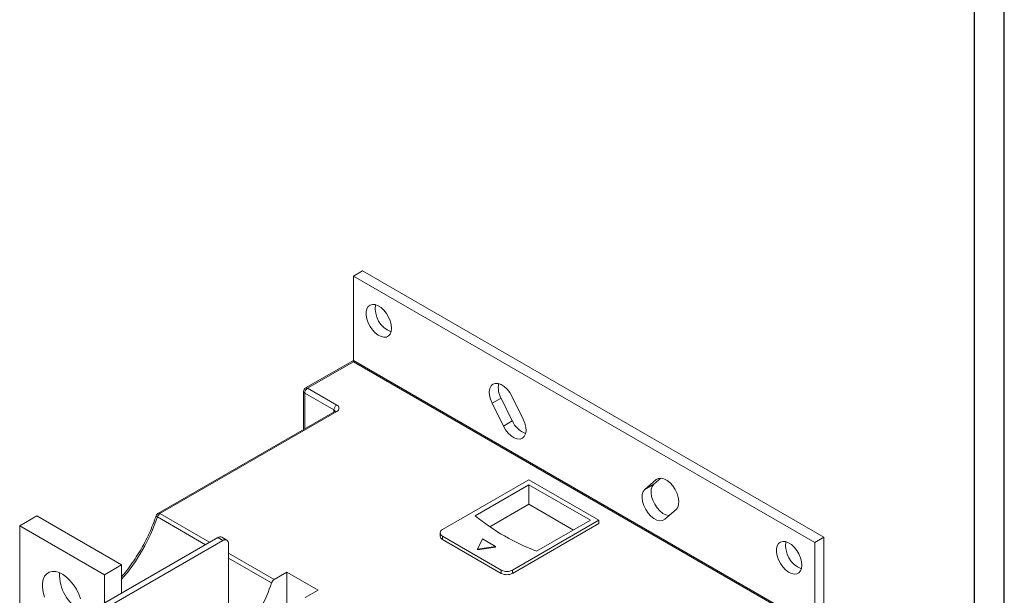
# Model space of a CAD drawing. Header units: millimetres. Extents: x 0 to 1189, y 0 to 841.
# Tile 5 of 7: x 943 to 1189, y 277 to 420. Entities that reach past the tile are written whole.
import ezdxf

# ---------------------------------------------------------------- set-up
doc = ezdxf.new("R2010")
doc.units = ezdxf.units.MM
doc.layers.add('FORMATO', color=7, linetype='Continuous')

msp = doc.modelspace()

# ---------------------------------------------------------------- linework, layer by layer
at = {"color": 7, "linetype": 'Continuous', "lineweight": 15}
for p, q in [((1028.61, 357.75), (1026.36, 356.46)), ((1028.61, 357.75), (1143.87, 291.22)), ((1026.36, 356.46), (1141.62, 289.92)), ((1026.36, 356.46), (1026.36, 335.4)), ((1026.36, 335.4), (1014.41, 328.5)), ((1026.36, 335.06), (1014.91, 328.45)), ((1141.21, 269.1), (1026.36, 335.4)), ((1026.36, 335.4), (1026.36, 335.06)), ((1140.21, 269.34), (1026.36, 335.06)), ((1013.91, 327.63), (1013.91, 318.17)), ((1021.48, 323.02), (1014.2, 327.23)), ((1014.2, 327.23), (1014.2, 318.34)), ((1014.91, 328.45), (1022.19, 324.25)), ((1063.25, 325.99), (1061, 324.69)), ((1063.25, 325.99), (1066.07, 320.27)), ((1068.8, 320.7), (1065.97, 326.42)), ((1021.69, 322.66), (977.52, 297.17)), ((1022.19, 322.61), (978.02, 297.12)), ((1021.48, 322.54), (1021.48, 323.02)), ((1061, 324.69), (1063.83, 318.98)), ((1066.07, 320.27), (1063.83, 318.98)), ((1070.2, 305.57), (1048.64, 293.12)), ((1087.7, 295.47), (1070.2, 305.57)), ((1102.01, 305.61), (1099.18, 303.16)), ((1103.19, 305.98), (1101.43, 304.45)), ((1102.51, 305.9), (1102.01, 305.61)), ((1070.2, 304.35), (1056.77, 296.59)), ((1085.58, 295.47), (1070.2, 304.35)), ((1070.2, 299.45), (1070.2, 304.35)), ((1101.43, 304.45), (1099.18, 303.16)), ((1070.2, 299.45), (1060.44, 293.81)), ((1081.34, 293.02), (1070.2, 299.45)), ((1104.15, 295.7), (1106.98, 298.15)), ((947.22, 296.56), (942.98, 294.11)), ((968.43, 284.32), (947.22, 296.56)), ((989.37, 289.36), (977.39, 296.28)), ((978.02, 297.12), (990.41, 289.97)), ((1066.14, 283.02), (1087.7, 295.47)), ((1072.15, 287.71), (1085.58, 295.47)), ((1087.7, 295.47), (1087.7, 294.65)), ((942.98, 294.11), (942.98, 264.16)), ((942.98, 294.11), (964.19, 281.87)), ((1066.14, 282.2), (1087.7, 294.65)), ((992.45, 291.14), (962.05, 273.59)), ((963.32, 272.86), (993.73, 290.41)), ((993.73, 290.41), (992.45, 291.14)), ((994.73, 290.51), (993.45, 291.24)), ((1048.05, 292.3), (1048.05, 291.49)), ((1048.64, 291.49), (1063.31, 283.02)), ((1048.64, 291.49), (1048.64, 290.67)), ((1048.64, 290.67), (1063.31, 282.2)), ((1058.58, 290.81), (1057.39, 288.23)), ((1061.85, 288.92), (1058.58, 290.81)), ((1143.87, 291.22), (1141.62, 289.92)), ((1143.87, 291.22), (1143.87, 259.21)), ((995.14, 289.59), (995.14, 268.9)), ((1057.39, 288.23), (1061.85, 288.92)), ((1057.39, 288.07), (1061.85, 288.76)), ((1057.39, 288.23), (1057.39, 288.07)), ((1061.85, 288.92), (1061.85, 288.76)), ((1141.62, 289.92), (1141.62, 268.53)), ((995.14, 287.24), (1006.56, 280.65)), ((1005.92, 279.81), (995.14, 286.03)), ((964.19, 281.87), (968.43, 284.32)), ((968.43, 284.32), (968.43, 277.28)), ((1063.31, 282.2), (1063.31, 283.02)), ((1066.14, 283.02), (1066.14, 282.2)), ((964.19, 281.87), (964.19, 274.83)), ((1009.76, 282.5), (1006.56, 280.65)), ((1017.54, 278.01), (1009.76, 282.5)), ((1009.76, 273.52), (1009.76, 282.5)), ((1014.33, 276.16), (1017.54, 278.01))]:
    msp.add_line(p, q, dxfattribs=at)
at = {"color": 7, "linetype": 'Continuous', "lineweight": 15, "flags": 128}
for points in [[(1035.91, 343.43), (1035.82, 344.33), (1035.57, 345.28), (1035.16, 346.23), (1034.63, 347.12), (1033.99, 347.92), (1033.28, 348.57), (1032.54, 349.05), (1031.81, 349.32), (1031.13, 349.37), (1030.54, 349.2), (1030.07, 348.83), (1029.74, 348.25), (1029.57, 347.52), (1029.57, 346.67), (1029.74, 345.74), (1030.07, 344.79), (1030.54, 343.86), (1031.13, 343.01), (1031.81, 342.28), (1032.54, 341.71), (1033.28, 341.33), (1033.99, 341.17), (1034.63, 341.23), (1035.16, 341.5), (1035.57, 341.98), (1035.82, 342.64), (1035.91, 343.43)], [(1065.97, 326.42), (1065.42, 327.35), (1064.76, 328.18), (1064.03, 328.86), (1063.26, 329.35), (1062.51, 329.62), (1061.81, 329.65), (1061.21, 329.44), (1060.75, 329.01), (1060.44, 328.37), (1060.31, 327.57), (1060.36, 326.66), (1060.6, 325.68), (1061, 324.69)], [(1063.83, 318.98), (1064.38, 318.04), (1065.04, 317.21), (1065.77, 316.53), (1066.54, 316.04), (1067.29, 315.78), (1067.99, 315.75), (1068.59, 315.96), (1069.05, 316.39), (1069.36, 317.02), (1069.49, 317.82), (1069.44, 318.73), (1069.2, 319.71), (1068.8, 320.7)], [(1106.98, 298.15), (1107.39, 298.67), (1107.62, 299.38), (1107.68, 300.23), (1107.54, 301.18), (1107.24, 302.17), (1106.77, 303.14), (1106.17, 304.04), (1105.47, 304.81), (1104.72, 305.41), (1103.96, 305.81), (1103.22, 305.98), (1102.56, 305.91), (1102.01, 305.61)], [(1099.18, 303.16), (1098.78, 302.64), (1098.54, 301.93), (1098.49, 301.08), (1098.62, 300.13), (1098.93, 299.14), (1099.4, 298.17), (1100, 297.27), (1100.69, 296.5), (1101.44, 295.89), (1102.21, 295.5), (1102.95, 295.33), (1103.61, 295.4), (1104.15, 295.7)], [(1101.43, 304.45), (1101.03, 303.93), (1100.79, 303.23), (1100.74, 302.38), (1100.87, 301.43), (1101.17, 300.44), (1101.64, 299.47), (1102.24, 298.57), (1102.94, 297.79), (1103.69, 297.19), (1104.46, 296.79), (1105.19, 296.62), (1105.22, 296.62)], [(977.08, 296.62), (977.07, 296.58), (977.1, 296.51), (977.16, 296.44), (977.26, 296.36), (977.39, 296.28)], [(1138.44, 284.24), (1138.35, 285.14), (1138.1, 286.09), (1137.69, 287.04), (1137.16, 287.93), (1136.52, 288.73), (1135.81, 289.38), (1135.07, 289.86), (1134.34, 290.13), (1133.67, 290.18), (1133.07, 290.01), (1132.6, 289.64), (1132.27, 289.06), (1132.1, 288.33), (1132.1, 287.48), (1132.27, 286.55), (1132.6, 285.6), (1133.07, 284.67), (1133.67, 283.82), (1134.34, 283.09), (1135.07, 282.52), (1135.81, 282.14), (1136.52, 281.98), (1137.16, 282.04), (1137.69, 282.31), (1138.1, 282.79), (1138.35, 283.45), (1138.44, 284.24)], [(958.15, 275.83), (957.72, 277.04), (957.14, 278.22), (956.43, 279.33), (955.62, 280.34), (954.74, 281.2), (953.82, 281.89), (952.88, 282.38), (951.98, 282.65), (951.13, 282.69), (950.36, 282.5), (949.72, 282.09), (949.21, 281.48), (948.87, 280.68), (948.69, 279.72), (948.69, 278.64), (948.87, 277.48), (949.21, 276.28)]]:
    msp.add_lwpolyline(points, dxfattribs=at)
at = {"color": 7, "linetype": 'Continuous', "lineweight": 15}
for centre, radius, start, end in [((1037.99, 348.31), 6.17, 170.808, 249.1866), ((1014.91, 327.63), 1, 119.9973, 180), ((1014.41, 327.68), 0.503, 185.6948, 245.6253), ((1015.73, 327.16), 1.54, 122.6055, 177.3945), ((1014.61, 328.04), 0.503, 54.3824, 114.3071), ((1067.91, 328.6), 5.35, 169.4034, 209.1876), ((1023.02, 322.95), 1.54, 122.6055, 177.3945), ((1021.25, 322.53), 0.541, 18.065, 64.4685), ((1021.9, 322.2), 0.503, 54.3824, 114.3071), ((1021.88, 323.43), 0.873, 290.7834, 69.2166), ((1071.38, 322.51), 5.75, 202.8434, 249.7639), ((934.12, 310.79), 45.63, 318.7555, 341.4635), ((978.02, 296.3), 1, 119.9973, 161.6321), ((978.86, 295.81), 1.55, 122.7808, 162.4056), ((977.73, 296.71), 0.503, 54.3824, 114.3071), ((1092.1, 340.03), 55.99, 230.8779, 249.1275), ((1048.95, 292.3), 0.873, 110.7834, 249.2166), ((993.04, 290.33), 1.01, 65.6929, 125.6176), ((994.28, 289.73), 0.873, 350.786, 129.2033), ((1049.05, 291.59), 1.01, 185.6948, 245.6253), ((1140.52, 289.12), 6.17, 170.808, 249.1866), ((1064.72, 285.75), 3.07, 242.6097, 297.3903), ((963.03, 281.81), 10.09, 176.9537, 243.4165), ((1007.4, 279.34), 1.55, 122.7808, 162.4056), ((1064.72, 284.93), 3.07, 242.6097, 297.3903), ((962.48, 294.41), 45.82, 324.3905, 341.4245)]:
    msp.add_arc(centre, radius, start, end, dxfattribs=at)
for points, knots in [([(1021.8, 322.74), (1021.81, 322.75), (1021.81, 322.76), (1021.77, 322.71), (1021.71, 322.67), (1021.69, 322.66)], [0, 0, 0, 0, 0.202306, 0.802189, 1, 1, 1, 1]), ([(977.08, 296.62), (976.94, 296.23), (976.56, 295.11), (975.82, 293.24), (974.82, 291.05), (973.7, 288.9), (972.46, 286.8), (971.13, 284.78), (969.79, 282.94), (968.86, 281.84), (968.43, 281.33)], [0, 0, 0, 0, 0.071132, 0.206854, 0.342657, 0.478502, 0.614366, 0.750225, 0.886051, 1, 1, 1, 1])]:
    msp.add_open_spline(points, degree=3, knots=knots, dxfattribs=at)
at = {"layer": 'FORMATO'}
for p, q in [((1189, 0), (1189, 841)), ((1181.52, 5), (1181.52, 831))]:
    msp.add_line(p, q, dxfattribs=at)

doc.saveas('drawing.dxf')
